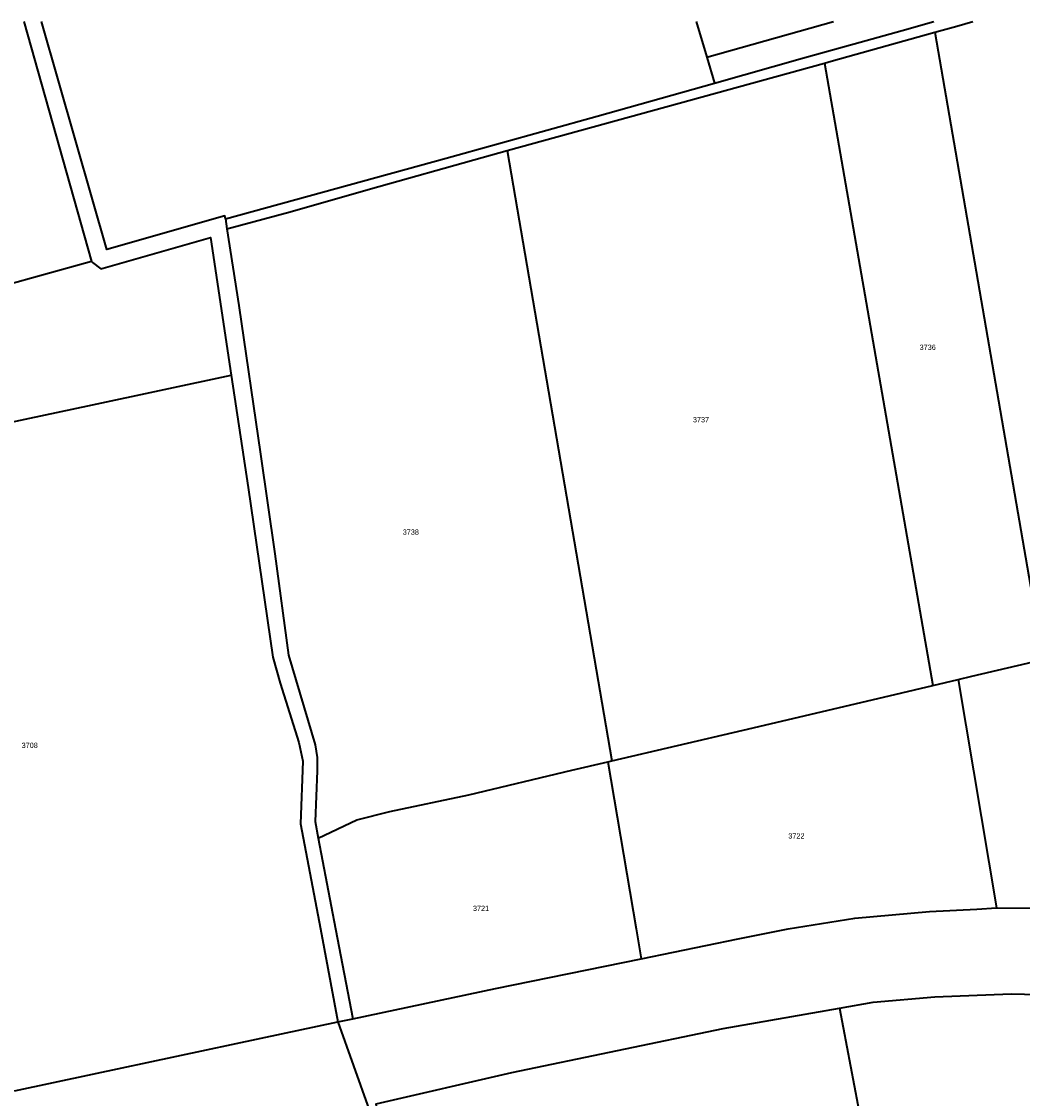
# Model space of a CAD drawing. Extents: x 99476 to 102828, y 406437 to 407931.
# Tile 20 of 48: x 99966 to 100442, y 407419 to 407931. Entities that reach past the tile are written whole.
import ezdxf
from ezdxf.enums import TextEntityAlignment as Align

# ---------------------------------------------------------------- set-up
doc = ezdxf.new("R2010")
doc.units = 0
doc.header["$MEASUREMENT"] = 0
doc.layers.add('BK_perceelnr', color=10, linetype='Continuous', lineweight=13)
doc.layers.add('BK_perceelsgrens', color=10, linetype='Continuous', lineweight=40)
doc.styles.add('Style-WORKING', font='WORKING.shx')

msp = doc.modelspace()

# ---------------------------------------------------------------- linework, layer by layer
at = {"layer": 'BK_perceelsgrens', "linetype": 'Continuous', "lineweight": 40}
for p, q in [((99967.453973, 407930.653), (99999.577, 407816.671)), ((100286.730247, 407930.653), (100291.667, 407913.722)), ((100291.667, 407913.722), (100351.888471, 407930.653)), ((100400.038, 407925.607), (100451.376, 407627.823)), ((100291.667, 407913.722), (100295.322, 407901.336)), ((100196.917, 407869.435), (100347.658, 407910.947)), ((100347.658, 407910.947), (100398.999, 407615.498)), ((100196.917, 407869.435), (100246.667, 407579.737)), ((100063.146, 407837.023), (100063.855, 407832.331)), ((99999.577, 407816.671), (100000, 407816.345)), ((100000, 407748.751), (100065.824, 407762.763)), ((100398.999, 407615.498), (100411.024, 407618.33)), ((100411.024, 407618.33), (100429.228, 407509.879)), ((100244.747, 407579.29), (100246.667, 407579.737)), ((100244.747, 407579.29), (100258.165, 407500)), ((100107.23, 407542.976), (100115.462, 407500)), ((100108.317, 407500), (100116.584, 407455.831)), ((100115.462, 407500), (100123.666, 407457.32)), ((100258.165, 407500), (100260.567, 407485.803)), ((100306.554, 407495.269), (100330.373, 407500)), ((100260.567, 407485.803), (100306.554, 407495.269)), ((100354.73, 407462.311), (100370.687, 407465.099)), ((100354.73, 407462.311), (100384.867, 407304.851)), ((100116.584, 407455.831), (100123.666, 407457.32)), ((100080.088, 407448.155), (100116.584, 407455.831)), ((100116.584, 407455.831), (100131.358, 407414.14)), ((100000, 407430.97), (100080.088, 407448.155)), ((99963.038, 407423.039), (100000, 407430.97))]:
    msp.add_line(p, q, dxfattribs=at)
at = {"layer": 'BK_perceelsgrens', "linetype": 'Continuous', "lineweight": 40, "flags": 128}
for points in [[(100000, 407846.243), (99975.849688, 407930.653)], [(100295.322, 407901.336), (100337.172, 407913.336), (100384.408, 407926.413), (100399.478379, 407930.653)], [(100400.038, 407925.607), (100410.47, 407928.532), (100418.08923, 407930.653)], [(100347.658, 407910.947), (100350.759, 407911.79), (100400.038, 407925.607)], [(100063.146, 407837.023), (100167.928, 407865.781), (100239.738, 407885.796), (100295.322, 407901.336)], [(100063.855, 407832.331), (100093.888, 407840.246), (100132.11, 407851.235), (100185.008, 407866.073), (100196.917, 407869.435)], [(100063.146, 407837.023), (100062.928, 407838.361), (100006.823, 407822.395), (100000, 407846.243)], [(100063.855, 407832.331), (100069.478, 407795.793), (100079.781, 407725.234), (100086.598, 407677.961), (100093.159, 407629.84), (100105.759, 407587.329), (100106.667, 407581.369), (100106.772, 407574.965), (100105.703, 407550.96), (100107.23, 407542.976)], [(100000, 407816.345), (100003.919, 407813.326), (100056.008, 407828.114), (100065.824, 407762.763)], [(99999.577, 407816.671), (99935.556, 407799.104), (99930.194, 407799.615), (99926.732, 407799.86), (99918.535, 407798.634), (99914.562, 407797.347), (99888.197, 407785.809), (99884.091, 407784.721), (99879.425, 407784.519), (99874.516, 407785.005), (99869.761, 407786.19), (99865.176, 407788.3), (99862.458, 407790.288), (99859.374, 407793.209), (99857.492, 407797.161), (99855.991, 407803.246), (99855.636, 407808.236), (99855.668, 407813.639), (99857.72, 407822.582)], [(100065.824, 407762.763), (100073.911, 407709.531), (100085.687, 407628.859), (100089.115, 407616.63), (100098.049, 407588.358), (100099.897, 407579.491), (100098.873, 407549.879), (100108.317, 407500)], [(99800.913, 407706.127), (99935.858, 407735.097), (100000, 407748.751)], [(100411.024, 407618.33), (100417.633, 407619.886), (100451.376, 407627.823)], [(100246.667, 407579.737), (100308.984, 407594.254), (100375.675, 407610.005), (100398.999, 407615.498)], [(100107.23, 407542.976), (100125.487, 407551.764), (100141.26, 407555.681), (100178.656, 407563.536), (100227.624, 407575.23), (100244.747, 407579.29)], [(100330.373, 407500), (100362.02, 407505.096), (100397.437, 407508.189), (100419.921, 407509.294), (100429.228, 407509.879)], [(100429.228, 407509.879), (100467.484, 407509.675), (100468.411, 407505.019), (100489.503, 407502.705), (100505.197, 407501.071), (100512.788, 407500)], [(100123.666, 407457.32), (100191.467, 407471.58), (100260.567, 407485.803)], [(100370.687, 407465.099), (100400, 407467.735), (100436.284, 407469.121), (100480.738, 407467.998)], [(100131.358, 407414.14), (100135.112, 407414.885), (100134.667, 407416.988), (100199.121, 407431.732), (100299.51, 407452.664), (100354.73, 407462.311)]]:
    msp.add_lwpolyline(points, dxfattribs=at)

# ---------------------------------------------------------------- texts
at = {"layer": 'BK_perceelnr', "linetype": 'Continuous', "lineweight": 13, "style": 'Style-WORKING'}
for s, p in [('3736', (100396.613695, 407776.033)), ('3737', (100288.962613, 407741.659)), ('3738', (100151.179695, 407688.304)), ('3708', (99970.232542, 407587.092)), ('3722', (100334.283695, 407544.081)), ('3721', (100184.529695, 407509.706))]:
    msp.add_text(s, height=2.5, dxfattribs=at).set_placement(p, align=Align.MIDDLE_CENTER)

doc.saveas('drawing.dxf')
